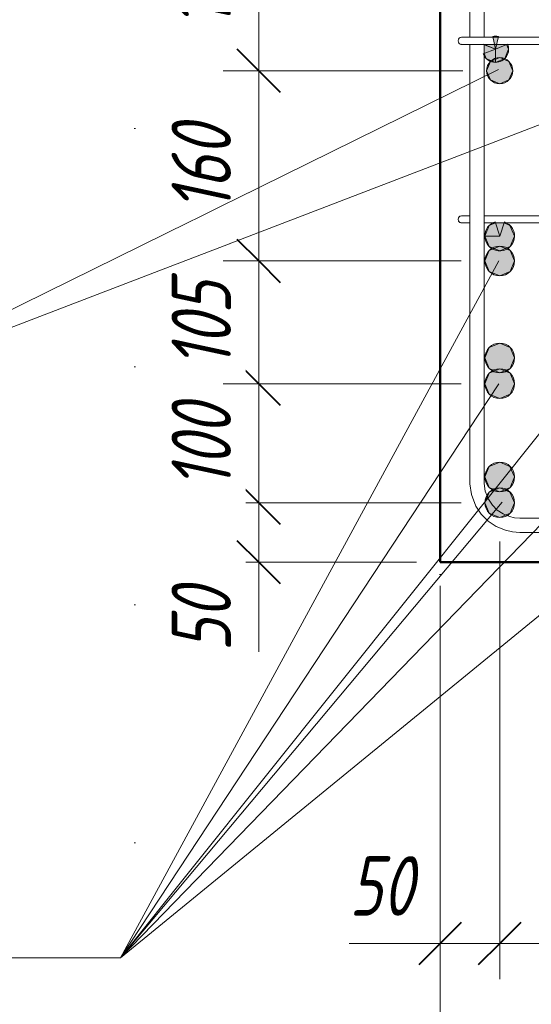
# Model space of a CAD drawing. Header units: millimetres. Extents: x 69196 to 79531, y 2665 to 10587.
# Tile 3 of 27: x 69796 to 70227, y 4028 to 4856. Entities that reach past the tile are written whole.
import ezdxf

# ---------------------------------------------------------------- set-up
doc = ezdxf.new("R2010")
doc.units = ezdxf.units.MM
for name, pattern in [('ADSK_Линия разреза', [400, 0, -200, 0, -200]), ('ADSK_Линия сетки', [500, 400, -50, 0, -50]), ('ADSK_Пунктирная_п5', [100, 0, -100])]:
    doc.linetypes.add(name, pattern=pattern)
for name, color, linetype, lineweight in [('A-____-____-DIMS', 211, 'Continuous', 9), ('A-____-____-DIMS-20', 211, 'Continuous', 9), ('G-____-____-SYMB', 111, 'ADSK_Пунктирная_п5', 20), ('S-COLS-____-MCUT', 52, 'Continuous', 50), ('S-GRID-____-OTLN', 1, 'Continuous', 9), ('S-RBAR-____-IDEN', 171, 'Continuous', 20), ('S-RBAR-____-MCUT', 171, 'Continuous', 20), ('S-RBAR-____-OTLN', 171, 'Continuous', 100)]:
    doc.layers.add(name, color=color, linetype=linetype, lineweight=lineweight)
doc.styles.add('GOST Common_I_2', font='GOST_Common Italic.ttf', dxfattribs={"width": 0.8, "height": 50})
doc.dimstyles.new('ADSK_Округление_5мм__Узкий_', dxfattribs={"dimscale": 304.8, "dimtxt": 0.164979, "dimasz": 0.11811, "dimexe": 0.098425, "dimexo": 0.000215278, "dimgap": 0.026247, "dimtad": 1, "dimdec": 0, "dimlfac": 304.8, "dimrnd": 5, "dimdsep": 46, "dimtxsty": 'GOST Common_I_2', "dimblk1": 'OBLIQUE', "dimblk2": 'OBLIQUE', "dimsah": 1, "dimcen": 0.09, "dimdle": 0.098425, "dimazin": 0, "dimtfac": 1, "dimtdec": 4, "dimtix": 1, "dimtmove": 1, "dimatfit": 3, "dimfxl": 1, "dimtvp": 1, "dimtfill": 1, "dimtolj": 1, "dimtzin": 0, "dimlwd": 20, "dimlwe": 20, "dimarcsym": 2})
doc.dimstyles.new('ADSK_Округление_5мм__Узкий__1', dxfattribs={"dimscale": 304.8, "dimtxt": 0.164979, "dimasz": 0.11811, "dimexe": 0.098425, "dimexo": 0.000215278, "dimgap": 0.026247, "dimtad": 1, "dimdec": 0, "dimlfac": 304.8, "dimrnd": 5, "dimdsep": 46, "dimtxsty": 'GOST Common_I_2', "dimblk1": 'OBLIQUE', "dimblk2": 'OBLIQUE', "dimsah": 1, "dimcen": 0.09, "dimdle": 0.098425, "dimazin": 0, "dimtfac": 1, "dimtdec": 4, "dimtix": 1, "dimtmove": 0, "dimatfit": 3, "dimfxl": 1, "dimtvp": 1, "dimtfill": 1, "dimtolj": 1, "dimtzin": 0, "dimlwd": 20, "dimlwe": 20, "dimarcsym": 2})

# ---------------------------------------------------------------- blocks, each defined once
blk = doc.blocks.new('DIMBLOCK10-КЖ1_ПЭ_ВЭ2_Армирование_Пилоны_Пм-2_7')
at = {"layer": 'A-____-____-DIMS-20', "lineweight": 40}
for p, q in [((69997.3, 4450.01), (69979.3, 4468.01)), ((69997.3, 4450.01), (70015.3, 4432.01)), ((69997.3, 4400.01), (69979.3, 4418.01)), ((69997.3, 4400.01), (70015.3, 4382.01))]:
    blk.add_line(p, q, dxfattribs=at)
at = {"layer": 'A-____-____-DIMS-20', "lineweight": 20}
for p, q in [((69997.3, 4450.01), (69967.3, 4450.01)), ((69997.3, 4370.01), (69997.3, 4450.01)), ((69997.3, 4450.01), (70167.5, 4450.01)), ((69997.3, 4391.07), (69997.3, 4425.01)), ((69997.3, 4400.01), (69967.3, 4400.01)), ((69997.3, 4400.01), (70130, 4400.01)), ((69997.3, 4324.81), (69997.3, 4391.07))]:
    blk.add_line(p, q, dxfattribs=at)
at = {"layer": 'A-____-____-DIMS-20', "color": 0, "lineweight": 20, "insert": (69923.96, 4324.81), "char_height": 50, "width": 67.5022, "attachment_point": 1, "rotation": 90, "line_spacing_factor": 1.022761, "style": 'GOST Common_I_2', "bg_fill": 3, "box_fill_scale": 1.25, "bg_fill_color": 256, "bg_fill_true_color": 13158600, "bg_fill_transparency": 0}
blk.add_mtext('50', dxfattribs=at)
blk = doc.blocks.new('_Oblique')
at = {"color": 0, "linetype": 'ByBlock', "lineweight": -2}
blk.add_line((-0.5, -0.5), (0.5, 0.5), dxfattribs=at)
blk = doc.blocks.new('DIMBLOCK11-КЖ1_ПЭ_ВЭ2_Армирование_Пилоны_Пм-2_7')
at = {"layer": 'A-____-____-DIMS-20', "lineweight": 40}
for p, q in [((69997.3, 4550.01), (69979.3, 4568.01)), ((69997.3, 4550.01), (70015.3, 4532.01)), ((69997.3, 4450.01), (69979.3, 4468.01)), ((69997.3, 4450.01), (70015.3, 4432.01))]:
    blk.add_line(p, q, dxfattribs=at)
at = {"layer": 'A-____-____-DIMS-20', "lineweight": 20}
for p, q in [((69997.3, 4550.01), (69967.3, 4550.01)), ((69997.3, 4450.01), (69997.3, 4550.01)), ((69997.3, 4550.01), (70167.5, 4550.01)), ((69997.3, 4450.01), (69967.3, 4450.01)), ((69997.3, 4450.01), (70167.5, 4450.01))]:
    blk.add_line(p, q, dxfattribs=at)
at = {"layer": 'A-____-____-DIMS-20', "color": 0, "lineweight": 20, "insert": (69923.96, 4461.66), "char_height": 50, "width": 92.0485, "attachment_point": 1, "rotation": 90, "line_spacing_factor": 1.022761, "style": 'GOST Common_I_2', "bg_fill": 3, "box_fill_scale": 1.25, "bg_fill_color": 256, "bg_fill_true_color": 13158600, "bg_fill_transparency": 0}
blk.add_mtext('100', dxfattribs=at)
blk = doc.blocks.new('DIMBLOCK12-КЖ1_ПЭ_ВЭ2_Армирование_Пилоны_Пм-2_7')
at = {"layer": 'A-____-____-DIMS-20', "lineweight": 40}
for p, q in [((69997.3, 4653.12), (69979.3, 4671.12)), ((69997.3, 4653.12), (70015.3, 4635.12)), ((69997.3, 4550.01), (69979.3, 4568.01)), ((69997.3, 4550.01), (70015.3, 4532.01))]:
    blk.add_line(p, q, dxfattribs=at)
at = {"layer": 'A-____-____-DIMS-20', "lineweight": 20}
for p, q in [((69997.3, 4653.12), (69967.3, 4653.12)), ((69997.3, 4550.01), (69997.3, 4653.12)), ((69997.3, 4653.12), (70167.5, 4653.12)), ((69997.3, 4550.01), (69967.3, 4550.01)), ((69997.3, 4550.01), (70167.5, 4550.01))]:
    blk.add_line(p, q, dxfattribs=at)
at = {"layer": 'A-____-____-DIMS-20', "color": 0, "lineweight": 20, "insert": (69923.96, 4563.21), "char_height": 50, "width": 92.0485, "attachment_point": 1, "rotation": 90, "line_spacing_factor": 1.022761, "style": 'GOST Common_I_2', "bg_fill": 3, "box_fill_scale": 1.25, "bg_fill_color": 256, "bg_fill_true_color": 13158600, "bg_fill_transparency": 0}
blk.add_mtext('105', dxfattribs=at)
blk = doc.blocks.new('DIMBLOCK13-КЖ1_ПЭ_ВЭ2_Армирование_Пилоны_Пм-2_7')
at = {"layer": 'A-____-____-DIMS-20', "lineweight": 40}
for p, q in [((69997.3, 4813.01), (69979.3, 4831.01)), ((69997.3, 4813.01), (70015.3, 4795.01)), ((69997.3, 4653.12), (69979.3, 4671.12)), ((69997.3, 4653.12), (70015.3, 4635.12))]:
    blk.add_line(p, q, dxfattribs=at)
at = {"layer": 'A-____-____-DIMS-20', "lineweight": 20}
for p, q in [((69997.3, 4813.01), (69967.3, 4813.01)), ((69997.3, 4653.12), (69997.3, 4813.01)), ((69997.3, 4813.01), (70169, 4813.01)), ((69997.3, 4653.12), (69967.3, 4653.12)), ((69997.3, 4653.12), (70167.5, 4653.12))]:
    blk.add_line(p, q, dxfattribs=at)
at = {"layer": 'A-____-____-DIMS-20', "color": 0, "lineweight": 20, "insert": (69923.96, 4694.71), "char_height": 50, "width": 92.0485, "attachment_point": 1, "rotation": 90, "line_spacing_factor": 1.022761, "style": 'GOST Common_I_2', "bg_fill": 3, "box_fill_scale": 1.25, "bg_fill_color": 256, "bg_fill_true_color": 13158600, "bg_fill_transparency": 0}
blk.add_mtext('160', dxfattribs=at)
blk = doc.blocks.new('DIMBLOCK14-КЖ1_ПЭ_ВЭ2_Армирование_Пилоны_Пм-2_7')
at = {"layer": 'A-____-____-DIMS-20', "lineweight": 40}
for p, q in [((69997.3, 4963.01), (69979.3, 4981.01)), ((69997.3, 4963.01), (70015.3, 4945.01)), ((69997.3, 4813.01), (69979.3, 4831.01)), ((69997.3, 4813.01), (70015.3, 4795.01))]:
    blk.add_line(p, q, dxfattribs=at)
at = {"layer": 'A-____-____-DIMS-20', "lineweight": 20}
for p, q in [((69997.3, 4963.01), (69967.3, 4963.01)), ((69997.3, 4813.01), (69997.3, 4963.01)), ((69997.3, 4963.01), (70169, 4963.01)), ((69997.3, 4813.01), (69967.3, 4813.01)), ((69997.3, 4813.01), (70169, 4813.01))]:
    blk.add_line(p, q, dxfattribs=at)
at = {"layer": 'A-____-____-DIMS-20', "color": 0, "lineweight": 20, "insert": (69923.96, 4849.66), "char_height": 50, "width": 92.0485, "attachment_point": 1, "rotation": 90, "line_spacing_factor": 1.022761, "style": 'GOST Common_I_2', "bg_fill": 3, "box_fill_scale": 1.25, "bg_fill_color": 256, "bg_fill_true_color": 13158600, "bg_fill_transparency": 0}
blk.add_mtext('150', dxfattribs=at)
blk = doc.blocks.new('DIMBLOCK19-КЖ1_ПЭ_ВЭ2_Армирование_Пилоны_Пм-2_7')
at = {"layer": 'A-____-____-DIMS-20', "lineweight": 20}
for p, q in [((70200, 4079.65), (70200, 4417.51)), ((70073.47, 4079.65), (70139.72, 4079.65)), ((70120, 4079.65), (70200, 4079.65)), ((70139.72, 4079.65), (70175, 4079.65)), ((70150, 4079.65), (70150, 4085.11)), ((70150, 4079.65), (70150, 4049.65)), ((70200, 4079.65), (70200, 4049.65))]:
    blk.add_line(p, q, dxfattribs=at)
at = {"layer": 'A-____-____-DIMS-20', "lineweight": 40}
for p, q in [((70150, 4079.65), (70168, 4097.65)), ((70200, 4079.65), (70218, 4097.65)), ((70150, 4079.65), (70132, 4061.65)), ((70200, 4079.65), (70182, 4061.65))]:
    blk.add_line(p, q, dxfattribs=at)
at = {"layer": 'A-____-____-DIMS-20', "color": 0, "lineweight": 20, "insert": (70073.47, 4152.99), "char_height": 50, "width": 67.5022, "attachment_point": 1, "line_spacing_factor": 1.022761, "style": 'GOST Common_I_2', "bg_fill": 3, "box_fill_scale": 1.25, "bg_fill_color": 256, "bg_fill_true_color": 13158600, "bg_fill_transparency": 0}
blk.add_mtext('50', dxfattribs=at)
blk = doc.blocks.new('DIMBLOCK20-КЖ1_ПЭ_ВЭ2_Армирование_Пилоны_Пм-2_7')
at = {"layer": 'A-____-____-DIMS-20', "lineweight": 20}
for p, q in [((70200, 4079.65), (70200, 4417.51)), ((70350, 4079.65), (70350, 4417.51)), ((70200, 4079.65), (70350, 4079.65)), ((70200, 4079.65), (70200, 4049.65)), ((70350, 4079.65), (70350, 4049.65))]:
    blk.add_line(p, q, dxfattribs=at)
at = {"layer": 'A-____-____-DIMS-20', "lineweight": 40}
for p, q in [((70200, 4079.65), (70218, 4097.65)), ((70350, 4079.65), (70368, 4097.65)), ((70200, 4079.65), (70182, 4061.65)), ((70350, 4079.65), (70332, 4061.65))]:
    blk.add_line(p, q, dxfattribs=at)
at = {"layer": 'A-____-____-DIMS-20', "color": 0, "lineweight": 20, "insert": (70236.65, 4152.99), "char_height": 50, "width": 92.0485, "attachment_point": 1, "line_spacing_factor": 1.022761, "style": 'GOST Common_I_2', "bg_fill": 3, "box_fill_scale": 1.25, "bg_fill_color": 256, "bg_fill_true_color": 13158600, "bg_fill_transparency": 0}
blk.add_mtext('150', dxfattribs=at)
blk = doc.blocks.new('DIMBLOCK22-КЖ1_ПЭ_ВЭ2_Армирование_Пилоны_Пм-2_7')
at = {"layer": 'A-____-____-DIMS-20', "lineweight": 20}
for p, q in [((70150, 3880.85), (70150, 4380.01)), ((70400, 3880.85), (70400, 4380.01)), ((70120, 3880.85), (70430, 3880.85)), ((70150, 3880.85), (70150, 3850.85)), ((70400, 3880.85), (70400, 3850.85))]:
    blk.add_line(p, q, dxfattribs=at)
at = {"layer": 'A-____-____-DIMS-20', "lineweight": 40}
for p, q in [((70150, 3880.85), (70168, 3898.85)), ((70400, 3880.85), (70418, 3898.85)), ((70150, 3880.85), (70132, 3862.85)), ((70400, 3880.85), (70382, 3862.85))]:
    blk.add_line(p, q, dxfattribs=at)
at = {"layer": 'A-____-____-DIMS-20', "color": 0, "lineweight": 20, "insert": (70232.81, 3954.2), "char_height": 50, "width": 101.2533, "attachment_point": 1, "line_spacing_factor": 1.022761, "style": 'GOST Common_I_2', "bg_fill": 3, "box_fill_scale": 1.25, "bg_fill_color": 256, "bg_fill_true_color": 13158600, "bg_fill_transparency": 0}
blk.add_mtext('250', dxfattribs=at)
blk = doc.blocks.new('Ricom_Марка_АрматурныйСтержень - Поз_ тип-995028-КЖ1_ПЭ_ВЭ2_Армирование_Пилоны_Пм-2_7')
at = {"layer": 'S-RBAR-____-IDEN'}
blk.add_line((70696.23, 5830.11), (71096.23, 5830.11), dxfattribs=at)

msp = doc.modelspace()

# ---------------------------------------------------------------- hatches: boundary and pattern name
at = {"layer": 'S-RBAR-____-MCUT'}
h = msp.add_hatch(color=256, dxfattribs=at)
edge = h.paths.add_edge_path()
edge.add_arc((70200.0012, 4813.0108), 11, 0, 360)
for points in [[(70200.0012, 4802.0108), (70207.7794, 4805.2326), (70211.0012, 4813.0108), (70207.7794, 4820.789), (70200.0012, 4824.0108), (70192.2231, 4820.789), (70189.0012, 4813.0108), (70192.2231, 4805.2326)], [(70200.0012, 4640.6188), (70208.8401, 4644.28), (70212.5012, 4653.1188), (70208.8401, 4661.9577), (70200.0012, 4665.6188), (70191.1624, 4661.9577), (70187.5012, 4653.1188), (70191.1624, 4644.28)], [(70200.0012, 4537.5108), (70208.8401, 4541.172), (70212.5012, 4550.0108), (70208.8401, 4558.8496), (70200.0012, 4562.5108), (70191.1624, 4558.8496), (70187.5012, 4550.0108), (70191.1624, 4541.172)], [(70200.0012, 4437.5108), (70208.8401, 4441.172), (70212.5012, 4450.0108), (70208.6308, 4458.9363), (70200.0012, 4462.5108), (70191.1624, 4458.8496), (70187.5012, 4450.0108), (70191.1624, 4441.172), (70199.1498, 4437.8635)]]:
    msp.add_hatch(color=256, dxfattribs=at).paths.add_polyline_path(points)
h = msp.add_hatch(color=256, dxfattribs=at)
edge = h.paths.add_edge_path()
edge.add_arc((70200.0012, 4653.1188), 12.5, 0, 360)
h = msp.add_hatch(color=256, dxfattribs=at)
edge = h.paths.add_edge_path()
edge.add_arc((70200.0012, 4550.0108), 12.5, 0, 360)
h = msp.add_hatch(color=256, dxfattribs=at)
edge = h.paths.add_edge_path()
edge.add_arc((70200.0012, 4450.0108), 12.5, 0, 360)
at = {"layer": 'S-RBAR-____-OTLN', "lineweight": 9}
h = msp.add_hatch(color=8, dxfattribs=at)
edge = h.paths.add_edge_path()
edge.add_arc((70196.5013, 4831.0108), 11, 77.5417003, 102.4582997)
edge.add_line((70194.1283, 4841.7518), (70196.5013, 4831.0108))
edge.add_line((70196.5013, 4831.0108), (70198.8743, 4841.7518))
for points in [[(70194.3479, 4841.1188), (70198.6547, 4841.1188), (70196.5013, 4842.0108)], [(70196.5013, 4820.0108), (70204.2795, 4823.2326), (70207.5013, 4831.0108), (70205.7997, 4835.1188), (70187.2029, 4835.1188), (70187.0012, 4834.6318), (70187.0012, 4827.3898), (70188.7231, 4823.2326), (70189.6688, 4822.841)], [(70200.0012, 4661.6188), (70208.8401, 4665.28), (70212.5012, 4674.1188), (70208.6308, 4683.0444), (70203.6226, 4685.1188), (70196.3799, 4685.1188), (70191.1624, 4682.9577), (70187.5012, 4674.1188), (70191.1624, 4665.28)], [(70200.0012, 4559.1188), (70208.8401, 4562.78), (70212.5012, 4571.6188), (70208.8401, 4580.4577), (70200.0012, 4584.1188), (70191.1624, 4580.4577), (70187.5012, 4571.6188), (70191.1624, 4562.78)], [(70200.0012, 4459.1188), (70208.8401, 4462.78), (70212.5012, 4471.6188), (70208.6308, 4480.5444), (70200.0012, 4484.1188), (70191.1624, 4480.4577), (70187.5012, 4471.6188), (70191.1624, 4462.78), (70199.1498, 4459.4715)]]:
    msp.add_hatch(color=8, dxfattribs=at).paths.add_polyline_path(points)
h = msp.add_hatch(color=8, dxfattribs=at)
edge = h.paths.add_edge_path()
edge.add_arc((70196.5013, 4831.0108), 11, 156.2333011, 157.7135547)
edge.add_line((70186.323, 4835.1824), (70196.5013, 4831.0108))
edge.add_line((70196.5013, 4831.0108), (70186.4342, 4835.444))
h = msp.add_hatch(color=8, dxfattribs=at)
edge = h.paths.add_edge_path()
edge.add_arc((70196.5013, 4831.0108), 11, 270, 383.7666989)
edge.add_line((70206.5684, 4835.444), (70196.5013, 4831.0108))
edge.add_line((70196.5013, 4831.0108), (70196.5013, 4820.0108))
h = msp.add_hatch(color=8, dxfattribs=at)
edge = h.paths.add_edge_path()
edge.add_arc((70196.5013, 4831.0108), 11, 200.9491326, 270)
edge.add_line((70196.5013, 4820.0108), (70196.5013, 4831.0108))
edge.add_line((70196.5013, 4831.0108), (70186.2284, 4827.0779))
h = msp.add_hatch(color=8, dxfattribs=at)
edge = h.paths.add_edge_path()
edge.add_arc((70200.0012, 4674.1188), 12.5, 180, 431.5632468)
edge.add_line((70203.9545, 4685.9773), (70200.0012, 4674.1188))
edge.add_line((70200.0012, 4674.1188), (70187.5012, 4674.1188))
h = msp.add_hatch(color=8, dxfattribs=at)
edge = h.paths.add_edge_path()
edge.add_arc((70200.0012, 4674.1188), 12.5, 108.4367532, 180)
edge.add_line((70187.5012, 4674.1188), (70200.0012, 4674.1188))
edge.add_line((70200.0012, 4674.1188), (70196.048, 4685.9773))
h = msp.add_hatch(color=8, dxfattribs=at)
edge = h.paths.add_edge_path()
edge.add_arc((70200.0012, 4571.6188), 12.5, 0, 360)
h = msp.add_hatch(color=8, dxfattribs=at)
edge = h.paths.add_edge_path()
edge.add_arc((70200.0012, 4471.6188), 12.5, 0, 360)

# ---------------------------------------------------------------- linework, layer by layer
at = {"layer": 'G-____-____-SYMB', "linetype": 'ADSK_Линия разреза'}
msp.add_line((69893.0595, 3763.9103), (69893.0595, 6038.5705), dxfattribs=at)
at = {"layer": 'S-COLS-____-MCUT'}
for p, q in [((70150, 5400.0108), (70150, 4400.0108)), ((70150, 4400.0108), (70400, 4400.0108))]:
    msp.add_line(p, q, dxfattribs=at)
at = {"layer": 'S-GRID-____-OTLN', "linetype": 'ADSK_Линия сетки'}
msp.add_line((70150, 6339.9548), (70150, 3460.366), dxfattribs=at)
at = {"layer": 'S-RBAR-____-IDEN'}
msp.add_line((69881.1993, 4067.4402), (69796.2623, 4067.4402), dxfattribs=at)
msp.add_line((69881.1993, 4067.4402), (69796.2623, 4067.4402), dxfattribs=at)
msp.add_line((69881.1993, 4067.4402), (69796.2623, 4067.4402), dxfattribs=at)
msp.add_line((69881.1993, 4067.4402), (69796.2623, 4067.4402), dxfattribs=at)
msp.add_line((69881.1993, 4067.4402), (69796.2623, 4067.4402), dxfattribs=at)
msp.add_line((69881.1993, 4067.4402), (69796.2623, 4067.4402), dxfattribs=at)
at = {"layer": 'S-RBAR-____-MCUT'}
for p, q in [((70200.0012, 4824.0108), (70192.2231, 4820.789)), ((70207.7794, 4820.789), (70200.0012, 4824.0108)), ((70192.2231, 4820.789), (70189.0012, 4813.0108)), ((70211.0012, 4813.0108), (70207.7794, 4820.789)), ((70189.0012, 4813.0108), (70192.2231, 4805.2326)), ((70207.7794, 4805.2326), (70211.0012, 4813.0108)), ((70192.2231, 4805.2326), (70200.0012, 4802.0108)), ((70200.0012, 4802.0108), (70207.7794, 4805.2326)), ((70191.1624, 4661.9577), (70187.5012, 4653.1188)), ((70200.0012, 4665.6188), (70191.1624, 4661.9577)), ((70208.8401, 4661.9577), (70200.0012, 4665.6188)), ((70212.5012, 4653.1188), (70208.8401, 4661.9577)), ((70187.5012, 4653.1188), (70191.1624, 4644.28)), ((70208.8401, 4644.28), (70212.5012, 4653.1188)), ((70191.1624, 4644.28), (70200.0012, 4640.6188)), ((70200.0012, 4640.6188), (70208.8401, 4644.28)), ((70200.0012, 4562.5108), (70191.1624, 4558.8496)), ((70208.8401, 4558.8496), (70200.0012, 4562.5108)), ((70191.1624, 4558.8496), (70187.5012, 4550.0108)), ((70212.5012, 4550.0108), (70208.8401, 4558.8496)), ((70187.5012, 4550.0108), (70191.1624, 4541.172)), ((70208.8401, 4541.172), (70212.5012, 4550.0108)), ((70191.1624, 4541.172), (70200.0012, 4537.5108)), ((70200.0012, 4537.5108), (70208.8401, 4541.172)), ((70200.0012, 4462.5108), (70191.1624, 4458.8496)), ((70208.6308, 4458.9363), (70200.0012, 4462.5108)), ((70191.1624, 4458.8496), (70187.5012, 4450.0108)), ((70212.5012, 4450.0108), (70208.6308, 4458.9363)), ((70187.5012, 4450.0108), (70191.1624, 4441.172)), ((70208.8401, 4441.172), (70212.5012, 4450.0108)), ((70191.1624, 4441.172), (70199.1498, 4437.8635)), ((70199.1498, 4437.8635), (70200.0012, 4437.5108)), ((70200.0012, 4437.5108), (70208.8401, 4441.172))]:
    msp.add_line(p, q, dxfattribs=at)
for centre, radius in [((70200.0012, 4813.0108), 11), ((70200.0012, 4653.1188), 12.5), ((70200.0012, 4550.0108), 12.5), ((70200.0012, 4450.0108), 12.5)]:
    msp.add_circle(centre, radius, dxfattribs=at)
at = {"layer": 'S-RBAR-____-OTLN', "lineweight": 20}
for p, q in [((70175.0012, 4841.1188), (70175.0012, 5135.1188)), ((70187.0012, 4841.1188), (70187.0012, 5135.1188)), ((70185.994, 4841.1188), (70167.994, 4841.1188)), ((70185.994, 4841.1188), (70363.994, 4841.1188)), ((70185.994, 4835.1188), (70167.994, 4835.1188)), ((70175.0012, 4467.0109), (70175.0012, 4835.1188)), ((70185.994, 4835.1188), (70363.994, 4835.1188)), ((70187.0012, 4467.0109), (70187.0012, 4835.1188)), ((70174.6474, 4691.1188), (70168.0012, 4691.1188)), ((70174.8347, 4685.1188), (70168.0012, 4685.1188)), ((70187.0012, 4691.1188), (70363.0012, 4691.1188)), ((70187.0012, 4685.1188), (70363.0012, 4685.1188)), ((70175.0138, 4465.9804), (70175.0012, 4467.0109)), ((70176.257, 4456.8085), (70175.0138, 4465.9804)), ((70187.0102, 4466.2743), (70187.0012, 4467.0109)), ((70187.8988, 4459.7187), (70187.0102, 4466.2743)), ((70179.9495, 4447.2167), (70176.257, 4456.8085)), ((70190.5373, 4452.8645), (70187.8988, 4459.7187)), ((70193.7981, 4447.9744), (70190.5373, 4452.8645)), ((70184.5144, 4440.371), (70179.9495, 4447.2167)), ((70197.9473, 4443.8167), (70193.7981, 4447.9744)), ((70202.8251, 4440.5508), (70197.9473, 4443.8167)), ((70190.3253, 4434.5482), (70184.5144, 4440.371)), ((70208.244, 4438.3017), (70202.8251, 4440.5508)), ((70212.5386, 4437.3353), (70208.244, 4438.3017)), ((70216.9281, 4437.0109), (70212.5386, 4437.3353)), ((70333.0743, 4437.0109), (70216.9281, 4437.0109)), ((70197.1594, 4429.9726), (70190.3253, 4434.5482)), ((70204.7541, 4426.8203), (70197.1594, 4429.9726)), ((70210.7744, 4425.4657), (70204.7541, 4426.8203)), ((70216.9281, 4425.0109), (70210.7744, 4425.4657)), ((70333.0743, 4425.0109), (70216.9281, 4425.0109))]:
    msp.add_line(p, q, dxfattribs=at)
at = {"layer": 'S-RBAR-____-OTLN', "color": 8, "lineweight": 9}
for p, q in [((70194.1283, 4841.7518), (70196.5013, 4831.0108)), ((70196.5013, 4842.0108), (70194.3479, 4841.1188)), ((70194.3479, 4841.1188), (70198.6547, 4841.1188)), ((70198.6547, 4841.1188), (70196.5013, 4842.0108)), ((70196.5013, 4831.0108), (70198.8743, 4841.7518)), ((70186.323, 4835.1824), (70196.5013, 4831.0108)), ((70196.5013, 4831.0108), (70186.4342, 4835.444)), ((70187.2029, 4835.1188), (70187.0012, 4834.6318)), ((70187.0012, 4834.6318), (70187.0012, 4827.3898)), ((70205.7997, 4835.1188), (70187.2029, 4835.1188)), ((70206.5684, 4835.444), (70196.5013, 4831.0108)), ((70207.5013, 4831.0108), (70205.7997, 4835.1188)), ((70196.5013, 4831.0108), (70186.2284, 4827.0779)), ((70187.0012, 4827.3898), (70188.7231, 4823.2326)), ((70196.5013, 4831.0108), (70196.5013, 4820.0108)), ((70196.5013, 4820.0108), (70196.5013, 4831.0108)), ((70204.2795, 4823.2326), (70207.5013, 4831.0108)), ((70188.7231, 4823.2326), (70189.6688, 4822.841)), ((70189.6688, 4822.841), (70196.5013, 4820.0108)), ((70196.5013, 4820.0108), (70204.2795, 4823.2326)), ((70196.3799, 4685.1188), (70191.1624, 4682.9577)), ((70200.0012, 4674.1188), (70196.048, 4685.9773)), ((70203.6226, 4685.1188), (70196.3799, 4685.1188)), ((70203.9545, 4685.9773), (70200.0012, 4674.1188)), ((70208.6308, 4683.0444), (70203.6226, 4685.1188)), ((70191.1624, 4682.9577), (70187.5012, 4674.1188)), ((70212.5012, 4674.1188), (70208.6308, 4683.0444)), ((70187.5012, 4674.1188), (70191.1624, 4665.28)), ((70200.0012, 4674.1188), (70187.5012, 4674.1188)), ((70187.5012, 4674.1188), (70200.0012, 4674.1188)), ((70208.8401, 4665.28), (70212.5012, 4674.1188)), ((70191.1624, 4665.28), (70200.0012, 4661.6188)), ((70200.0012, 4661.6188), (70208.8401, 4665.28)), ((70200.0012, 4584.1188), (70191.1624, 4580.4577)), ((70208.8401, 4580.4577), (70200.0012, 4584.1188)), ((70191.1624, 4580.4577), (70187.5012, 4571.6188)), ((70212.5012, 4571.6188), (70208.8401, 4580.4577)), ((70187.5012, 4571.6188), (70191.1624, 4562.78)), ((70208.8401, 4562.78), (70212.5012, 4571.6188)), ((70191.1624, 4562.78), (70200.0012, 4559.1188)), ((70200.0012, 4559.1188), (70208.8401, 4562.78)), ((70191.1624, 4480.4577), (70187.5012, 4471.6188)), ((70200.0012, 4484.1188), (70191.1624, 4480.4577)), ((70208.6308, 4480.5444), (70200.0012, 4484.1188)), ((70212.5012, 4471.6188), (70208.6308, 4480.5444)), ((70187.5012, 4471.6188), (70191.1624, 4462.78)), ((70208.8401, 4462.78), (70212.5012, 4471.6188)), ((70191.1624, 4462.78), (70199.1498, 4459.4715)), ((70200.0012, 4459.1188), (70208.8401, 4462.78)), ((70199.1498, 4459.4715), (70200.0012, 4459.1188))]:
    msp.add_line(p, q, dxfattribs=at)
for centre in [(70200.0012, 4571.6188), (70200.0012, 4471.6188)]:
    msp.add_circle(centre, 12.5, dxfattribs=at)
at = {"layer": 'S-RBAR-____-OTLN', "lineweight": 20}
for centre, start, end in [((70167.994, 4838.1188), 90, 270), ((70167.994, 4838.1188), 90, 270), ((70167.994, 4838.1188), 120, 150), ((70167.994, 4838.1188), 120, 150), ((70167.994, 4838.1188), 120, 150), ((70167.994, 4838.1188), 120, 150), ((70167.994, 4838.1188), 120, 150), ((70167.994, 4838.1188), 120, 150), ((70167.994, 4838.1188), 120, 150), ((70167.994, 4838.1188), 120, 150), ((70167.994, 4838.1188), 120, 150), ((70167.994, 4838.1188), 120, 150), ((70167.994, 4838.1188), 120, 150), ((70167.994, 4838.1188), 120, 150), ((70167.994, 4838.1188), 120, 150), ((70167.994, 4838.1188), 120, 150), ((70167.994, 4838.1188), 120, 150), ((70167.994, 4838.1188), 120, 150), ((70167.994, 4838.1188), 120, 150), ((70167.994, 4838.1188), 120, 150), ((70167.994, 4838.1188), 120, 150), ((70167.994, 4838.1188), 120, 150), ((70167.994, 4838.1188), 210, 240), ((70167.994, 4838.1188), 210, 240), ((70167.994, 4838.1188), 210, 240), ((70167.994, 4838.1188), 210, 240), ((70167.994, 4838.1188), 210, 240), ((70167.994, 4838.1188), 210, 240), ((70167.994, 4838.1188), 210, 240), ((70167.994, 4838.1188), 210, 240), ((70167.994, 4838.1188), 210, 240), ((70167.994, 4838.1188), 210, 240), ((70167.994, 4838.1188), 210, 240), ((70167.994, 4838.1188), 210, 240), ((70167.994, 4838.1188), 210, 240), ((70167.994, 4838.1188), 210, 240), ((70167.994, 4838.1188), 210, 240), ((70167.994, 4838.1188), 210, 240), ((70167.994, 4838.1188), 210, 240), ((70167.994, 4838.1188), 210, 240), ((70167.994, 4838.1188), 210, 240), ((70167.994, 4838.1188), 210, 240), ((70167.994, 4838.1188), 255, 270), ((70167.994, 4838.1188), 255, 270), ((70167.994, 4838.1188), 255, 270), ((70167.994, 4838.1188), 255, 270), ((70167.994, 4838.1188), 255, 270), ((70167.994, 4838.1188), 255, 270), ((70167.994, 4838.1188), 255, 270), ((70167.994, 4838.1188), 255, 270), ((70167.994, 4838.1188), 255, 270), ((70167.994, 4838.1188), 255, 270), ((70167.994, 4838.1188), 255, 270), ((70167.994, 4838.1188), 255, 270), ((70167.994, 4838.1188), 255, 270), ((70167.994, 4838.1188), 255, 270), ((70167.994, 4838.1188), 255, 270), ((70167.994, 4838.1188), 255, 270), ((70167.994, 4838.1188), 255, 270), ((70167.994, 4838.1188), 255, 270), ((70167.994, 4838.1188), 255, 270), ((70167.994, 4838.1188), 255, 270), ((70168.0012, 4688.1188), 90, 270), ((70168.0012, 4688.1188), 90, 270), ((70168.0012, 4688.1188), 210, 240), ((70168.0012, 4688.1188), 210, 240), ((70168.0012, 4688.1188), 210, 240), ((70168.0012, 4688.1188), 210, 240), ((70168.0012, 4688.1188), 210, 240), ((70168.0012, 4688.1188), 210, 240), ((70168.0012, 4688.1188), 210, 240), ((70168.0012, 4688.1188), 210, 240), ((70168.0012, 4688.1188), 210, 240), ((70168.0012, 4688.1188), 210, 240), ((70168.0012, 4688.1188), 210, 240), ((70168.0012, 4688.1188), 210, 240), ((70168.0012, 4688.1188), 210, 240), ((70168.0012, 4688.1188), 210, 240), ((70168.0012, 4688.1188), 210, 240), ((70168.0012, 4688.1188), 210, 240), ((70168.0012, 4688.1188), 210, 240), ((70168.0012, 4688.1188), 210, 240), ((70168.0012, 4688.1188), 120, 144.5075825), ((70168.0012, 4688.1188), 120, 144.5075825), ((70168.0012, 4688.1188), 120, 144.5075825), ((70168.0012, 4688.1188), 120, 144.5075825), ((70168.0012, 4688.1188), 120, 144.5075825), ((70168.0012, 4688.1188), 120, 144.5075825), ((70168.0012, 4688.1188), 120, 144.5075825), ((70168.0012, 4688.1188), 120, 144.5075825), ((70168.0012, 4688.1188), 120, 144.5075825), ((70168.0012, 4688.1188), 120, 144.5075825), ((70168.0012, 4688.1188), 120, 144.5075825), ((70168.0012, 4688.1188), 120, 144.5075825), ((70168.0012, 4688.1188), 120, 144.5075825), ((70168.0012, 4688.1188), 120, 144.5075825), ((70168.0012, 4688.1188), 120, 144.5075825), ((70168.0012, 4688.1188), 120, 144.5075825), ((70168.0012, 4688.1188), 120, 144.5075825), ((70168.0012, 4688.1188), 120, 144.5075825), ((70168.0012, 4688.1188), 255, 270), ((70168.0012, 4688.1188), 255, 270), ((70168.0012, 4688.1188), 255, 270), ((70168.0012, 4688.1188), 255, 270), ((70168.0012, 4688.1188), 255, 270), ((70168.0012, 4688.1188), 255, 270), ((70168.0012, 4688.1188), 255, 270), ((70168.0012, 4688.1188), 255, 270), ((70168.0012, 4688.1188), 255, 270), ((70168.0012, 4688.1188), 255, 270), ((70168.0012, 4688.1188), 255, 270), ((70168.0012, 4688.1188), 255, 270), ((70168.0012, 4688.1188), 255, 270), ((70168.0012, 4688.1188), 255, 270), ((70168.0012, 4688.1188), 255, 270), ((70168.0012, 4688.1188), 255, 270), ((70168.0012, 4688.1188), 255, 270), ((70168.0012, 4688.1188), 255, 270)]:
    msp.add_arc(centre, 3, start, end, dxfattribs=at)
at = {"layer": 'S-RBAR-____-OTLN', "color": 8, "lineweight": 9}
for centre, radius, start, end in [((70196.5013, 4831.0108), 11, 77.5417003, 102.4582997), ((70196.5013, 4831.0108), 11, 156.2333011, 157.7135547), ((70196.5013, 4831.0108), 11, 270, 23.7666989), ((70196.5013, 4831.0108), 11, 200.9491326, 270), ((70200.0012, 4674.1188), 12.5, 180, 71.5632468), ((70200.0012, 4674.1188), 12.5, 108.4367532, 180)]:
    msp.add_arc(centre, radius, start, end, dxfattribs=at)

# ---------------------------------------------------------------- block references
at = {"layer": 'S-RBAR-____-IDEN'}
msp.add_blockref('Ricom_Марка_АрматурныйСтержень - Поз_ тип-995028-КЖ1_ПЭ_ВЭ2_Армирование_Пилоны_Пм-2_7', (-1299.9724, -1762.6679), dxfattribs=at)

# ---------------------------------------------------------------- texts
at = {"layer": 'S-RBAR-____-IDEN', "lineweight": 9, "insert": (69698.4608, 4147.1908), "char_height": 50, "width": 103.8987, "attachment_point": 1, "style": 'GOST Common_I_2', "bg_fill": 3, "box_fill_scale": 1.25, "bg_fill_color": 256, "bg_fill_true_color": 13158600, "bg_fill_transparency": 0}
msp.add_mtext('500', dxfattribs=at)

# ---------------------------------------------------------------- next in the draw order: dimensions: what is measured, and where the dimension line sits
at = {"layer": 'A-____-____-DIMS', "lineweight": 20}
dim = msp.add_linear_dim(base=(69997.2974, 4450.0108), p1=(70150, 4400.0108), p2=(70187.5012, 4450.0108), angle=90, dimstyle='ADSK_Округление_5мм__Узкий_', override={"dimpost": '<>', "dimfxl": 62.500731}, dxfattribs=at)
dim.commit()
dim.dimension.update_dxf_attribs({"geometry": 'DIMBLOCK10-КЖ1_ПЭ_ВЭ2_Армирование_Пилоны_Пм-2_7', "text_midpoint": (69957.2893, 4358.5658), "dimtype": 160, "text_rotation": 90})

# ---------------------------------------------------------------- next in the draw order: dimensions: what is measured, and where the dimension line sits
dim = msp.add_linear_dim(base=(69997.2974, 4550.0108), p1=(70187.5012, 4450.0108), p2=(70187.5012, 4550.0108), angle=90, dimstyle='ADSK_Округление_5мм__Узкий__1', override={"dimpost": '<>', "dimfxl": 100}, dxfattribs=at)
dim.commit()
dim.dimension.update_dxf_attribs({"geometry": 'DIMBLOCK11-КЖ1_ПЭ_ВЭ2_Армирование_Пилоны_Пм-2_7', "text_midpoint": (69964.2974, 4500.0108)})

# ---------------------------------------------------------------- next in the draw order: dimensions: what is measured, and where the dimension line sits
dim = msp.add_linear_dim(base=(69997.2974, 4653.1188), p1=(70187.5012, 4550.0108), p2=(70187.5012, 4653.1188), angle=90, dimstyle='ADSK_Округление_5мм__Узкий__1', override={"dimpost": '<>', "dimfxl": 103.108034}, dxfattribs=at)
dim.commit()
dim.dimension.update_dxf_attribs({"geometry": 'DIMBLOCK12-КЖ1_ПЭ_ВЭ2_Армирование_Пилоны_Пм-2_7', "text_midpoint": (69964.2974, 4601.5648)})
dim = msp.add_linear_dim(base=(70200.0012, 4079.6504), p1=(70150, 4105.1062), p2=(70200.0012, 4437.5108), dimstyle='ADSK_Округление_5мм__Узкий_', override={"dimpost": '<>', "dimfxl": 336.144219}, dxfattribs=at)
dim.commit()
dim.dimension.update_dxf_attribs({"geometry": 'DIMBLOCK19-КЖ1_ПЭ_ВЭ2_Армирование_Пилоны_Пм-2_7', "text_midpoint": (70107.2207, 4119.6585), "dimtype": 160})

# ---------------------------------------------------------------- next in the draw order: dimensions: what is measured, and where the dimension line sits
dim = msp.add_linear_dim(base=(69997.2974, 4813.0108), p1=(70187.5012, 4653.1188), p2=(70189.0012, 4813.0108), angle=90, dimstyle='ADSK_Округление_5мм__Узкий__1', override={"dimpost": '<>', "dimfxl": 159.899002}, dxfattribs=at)
dim.commit()
dim.dimension.update_dxf_attribs({"geometry": 'DIMBLOCK13-КЖ1_ПЭ_ВЭ2_Армирование_Пилоны_Пм-2_7', "text_midpoint": (69963.9754, 4733.0648)})
dim = msp.add_linear_dim(base=(70350.0012, 4079.6504), p1=(70200.0012, 4437.5108), p2=(70350.0012, 4437.5108), dimstyle='ADSK_Округление_5мм__Узкий__1', override={"dimpost": '<>', "dimfxl": 150}, dxfattribs=at)
dim.commit()
dim.dimension.update_dxf_attribs({"geometry": 'DIMBLOCK20-КЖ1_ПЭ_ВЭ2_Армирование_Пилоны_Пм-2_7', "text_midpoint": (70275.0012, 4112.9723)})

# ---------------------------------------------------------------- next in the draw order: dimensions: what is measured, and where the dimension line sits
dim = msp.add_linear_dim(base=(69997.2974, 4963.0108), p1=(70189.0012, 4813.0108), p2=(70189.0012, 4963.0108), angle=90, dimstyle='ADSK_Округление_5мм__Узкий__1', override={"dimpost": '<>', "dimfxl": 150}, dxfattribs=at)
dim.commit()
dim.dimension.update_dxf_attribs({"geometry": 'DIMBLOCK14-КЖ1_ПЭ_ВЭ2_Армирование_Пилоны_Пм-2_7', "text_midpoint": (69963.9754, 4888.0108)})
dim = msp.add_linear_dim(base=(70400, 3880.855), p1=(70150, 4400.0108), p2=(70400, 4400.0108), dimstyle='ADSK_Округление_5мм__Узкий__1', override={"dimpost": '<>', "dimfxl": 250}, dxfattribs=at)
dim.commit()
dim.dimension.update_dxf_attribs({"geometry": 'DIMBLOCK22-КЖ1_ПЭ_ВЭ2_Армирование_Пилоны_Пм-2_7', "text_midpoint": (70275, 3914.177)})

# ---------------------------------------------------------------- next in the draw order: linework, layer by layer
at = {"layer": 'S-RBAR-____-IDEN'}
for p, q in [((70198.8964, 4814.066), (69653.4871, 4545.4449)), ((70352.2207, 4813.0108), (69653.4871, 4545.4449)), ((70349.2209, 4653.1188), (69881.1993, 4067.4402)), ((70199.2209, 4653.1188), (69881.1993, 4067.4402)), ((70199.2209, 4550.0108), (69881.1993, 4067.4402)), ((70349.2209, 4550.0108), (69881.1993, 4067.4402)), ((70202.1453, 4450.5603), (69881.1993, 4067.4402)), ((70349.2209, 4450.0108), (69881.1993, 4067.4402))]:
    msp.add_line(p, q, dxfattribs=at)

doc.saveas('drawing.dxf')
